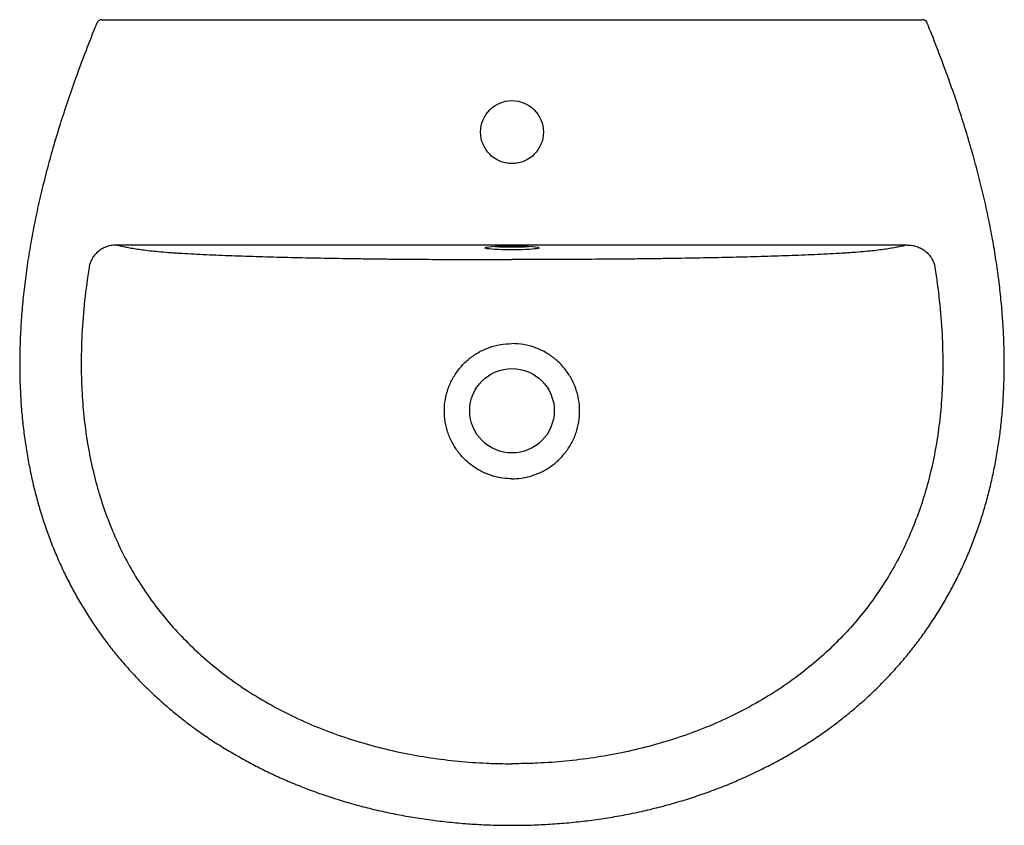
# Model space of a CAD drawing. Header units: millimetres. Extents: x 4509.184 to 4509.732, y 2718.042 to 2718.49.
import ezdxf

# ---------------------------------------------------------------- set-up
doc = ezdxf.new("R2010")
doc.units = ezdxf.units.MM
doc.layers.add('SANINDUSA', color=3, linetype='Continuous')

msp = doc.modelspace()

# ---------------------------------------------------------------- linework, layer by layer
at = {"layer": 'SANINDUSA'}
for p, q in [((4509.231722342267, 2718.49006869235), (4509.68609202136, 2718.49006869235)), ((4509.677694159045, 2718.364743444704), (4509.237961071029, 2718.364743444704))]:
    msp.add_line(p, q, dxfattribs=at)
at = {"layer": 'SANINDUSA', "flags": 128}
for points in [[(4509.443935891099, 2718.362720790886), (4509.443363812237, 2718.362838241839), (4509.442926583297, 2718.362995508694), (4509.442838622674, 2718.363155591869), (4509.443101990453, 2718.363314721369), (4509.443250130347, 2718.363362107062)], [(4509.472307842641, 2718.362842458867), (4509.472291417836, 2718.362838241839), (4509.471515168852, 2718.362687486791), (4509.470418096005, 2718.362546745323), (4509.469025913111, 2718.362419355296), (4509.467371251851, 2718.36230826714), (4509.46549289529, 2718.362216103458), (4509.463434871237, 2718.362145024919), (4509.461245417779, 2718.362096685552), (4509.458975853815, 2718.362072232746), (4509.456679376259, 2718.362072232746), (4509.454409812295, 2718.362096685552), (4509.452220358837, 2718.362145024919), (4509.450162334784, 2718.362216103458), (4509.448283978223, 2718.36230826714), (4509.446629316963, 2718.362419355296), (4509.445237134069, 2718.362546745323), (4509.444140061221, 2718.362687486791), (4509.443935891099, 2718.362720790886)], [(4509.47251625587, 2718.363327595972), (4509.472553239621, 2718.363314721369), (4509.4728166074, 2718.363155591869), (4509.472728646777, 2718.362995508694), (4509.472307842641, 2718.362842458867)]]:
    msp.add_lwpolyline(points, dxfattribs=at)
at = {"layer": 'SANINDUSA'}
for centre, radius in [((4509.457827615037, 2718.42756869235), 0.0175), ((4509.457827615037, 2718.272568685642), 0.02350000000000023)]:
    msp.add_circle(centre, radius, dxfattribs=at)
for centre, radius, start, end in [((4509.229563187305, 2718.48706872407), 0.002999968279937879, 89.99959114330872, 157.8461154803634), ((4509.68609202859, 2718.487068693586), 0.002999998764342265, 22.4582627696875, 90.0001380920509), ((4509.455250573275, 2718.277878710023), 0.08632161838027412, 88.28924017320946, 97.99114955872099), ((4509.457827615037, 2718.522564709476), 0.1589073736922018, 266.6234633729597, 273.3765366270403), ((4509.460719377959, 2718.285349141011), 0.07886574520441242, 81.3973095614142, 92.10133002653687)]:
    msp.add_arc(centre, radius, start, end, dxfattribs=at)
for points, knots in [([(4509.226803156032, 2718.488200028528), (4509.226442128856, 2718.487315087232), (4509.224144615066, 2718.481683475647), (4509.220166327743, 2718.471442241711), (4509.215058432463, 2718.457723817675), (4509.210479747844, 2718.444621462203), (4509.206254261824, 2718.431695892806), (4509.202393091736, 2718.418884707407), (4509.198826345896, 2718.405921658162), (4509.195652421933, 2718.3932061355), (4509.192856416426, 2718.380640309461), (4509.190464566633, 2718.368381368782), (4509.188457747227, 2718.356385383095), (4509.186818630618, 2718.344613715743), (4509.185545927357, 2718.333108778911), (4509.184637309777, 2718.321879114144), (4509.184079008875, 2718.310946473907), (4509.183859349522, 2718.300266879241), (4509.183969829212, 2718.289844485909), (4509.18440218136, 2718.279682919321), (4509.185148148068, 2718.269780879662), (4509.186198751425, 2718.260148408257), (4509.187555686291, 2718.250747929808), (4509.189208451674, 2718.241540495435), (4509.191158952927, 2718.232485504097), (4509.19340082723, 2718.223598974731), (4509.195924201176, 2718.214906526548), (4509.198718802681, 2718.206430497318), (4509.20177374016, 2718.198189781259), (4509.20507930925, 2718.190196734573), (4509.208641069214, 2718.182431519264), (4509.21246835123, 2718.174848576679), (4509.216575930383, 2718.167409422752), (4509.220966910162, 2718.160109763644), (4509.225631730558, 2718.152968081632), (4509.230558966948, 2718.146003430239), (4509.235736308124, 2718.139233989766), (4509.241150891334, 2718.132676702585), (4509.246788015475, 2718.126347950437), (4509.252639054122, 2718.120258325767), (4509.25871767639, 2718.114380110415), (4509.265042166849, 2718.108694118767), (4509.271631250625, 2718.10318677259), (4509.27847517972, 2718.09787005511), (4509.285571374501, 2718.092749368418), (4509.29291651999, 2718.087830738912), (4509.300506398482, 2718.083120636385), (4509.308335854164, 2718.078626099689), (4509.316398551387, 2718.074354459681), (4509.324686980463, 2718.070313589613), (4509.333192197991, 2718.066511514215), (4509.341903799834, 2718.062956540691), (4509.350809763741, 2718.059657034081), (4509.359896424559, 2718.056621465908), (4509.369148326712, 2718.053858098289), (4509.378548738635, 2718.051374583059), (4509.388093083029, 2718.049176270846), (4509.397796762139, 2718.047260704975), (4509.407670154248, 2718.045626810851), (4509.417707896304, 2718.044280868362), (4509.427878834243, 2718.043228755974), (4509.43815187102, 2718.042487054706), (4509.448146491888, 2718.042040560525), (4509.454713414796, 2718.041999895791), (4509.457827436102, 2718.041980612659)], [0, 0, 0, 0, 0.0046459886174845, 0.02956625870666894, 0.0534032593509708, 0.07580260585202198, 0.09702996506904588, 0.1195032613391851, 0.1408391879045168, 0.1623804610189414, 0.1832044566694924, 0.2034096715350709, 0.2230888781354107, 0.2423211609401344, 0.2611775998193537, 0.2793487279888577, 0.2970800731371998, 0.3143834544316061, 0.331266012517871, 0.3477387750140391, 0.3638158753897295, 0.3795284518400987, 0.3948315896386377, 0.4099769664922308, 0.4249931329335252, 0.4398493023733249, 0.4545195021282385, 0.4689830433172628, 0.4832243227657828, 0.4972328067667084, 0.5110196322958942, 0.5247433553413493, 0.538513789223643, 0.5523189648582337, 0.566143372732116, 0.579970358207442, 0.5937811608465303, 0.6075616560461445, 0.62129886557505, 0.6349705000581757, 0.6486041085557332, 0.6623950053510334, 0.6763035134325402, 0.6903402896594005, 0.7045144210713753, 0.7188334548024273, 0.7333032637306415, 0.7479280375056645, 0.7627099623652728, 0.7776492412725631, 0.7927438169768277, 0.8079893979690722, 0.8233792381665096, 0.8389040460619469, 0.8545520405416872, 0.8703088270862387, 0.8861601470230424, 0.9021547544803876, 0.9183819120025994, 0.9348006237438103, 0.9513784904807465, 0.9680792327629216, 0.9848632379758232, 1, 1, 1, 1]), ([(4509.229585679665, 2718.49006869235), (4509.229579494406, 2718.49006869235), (4509.229552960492, 2718.49006869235), (4509.229722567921, 2718.49006869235), (4509.230081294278, 2718.49006869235), (4509.230628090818, 2718.49006869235), (4509.231204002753, 2718.49006869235), (4509.231582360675, 2718.49006869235), (4509.231722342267, 2718.49006869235)], [0, 0, 0, 0, 0.05855563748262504, 0.2511956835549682, 0.4458106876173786, 0.6508953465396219, 0.8708412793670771, 1, 1, 1, 1]), ([(4509.45782763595, 2718.041998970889), (4509.458821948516, 2718.041989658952), (4509.463296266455, 2718.041947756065), (4509.471246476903, 2718.042193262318), (4509.481655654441, 2718.04274192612), (4509.492009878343, 2718.043629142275), (4509.502275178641, 2718.044820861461), (4509.512417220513, 2718.046319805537), (4509.522404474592, 2718.048116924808), (4509.532218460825, 2718.050206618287), (4509.541860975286, 2718.052588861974), (4509.551343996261, 2718.055260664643), (4509.560671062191, 2718.058219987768), (4509.569829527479, 2718.061460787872), (4509.578801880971, 2718.064974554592), (4509.587572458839, 2718.068752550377), (4509.596127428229, 2718.072785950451), (4509.604454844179, 2718.077065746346), (4509.612544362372, 2718.081583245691), (4509.620387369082, 2718.086329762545), (4509.627976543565, 2718.091297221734), (4509.635306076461, 2718.096477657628), (4509.642371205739, 2718.101863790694), (4509.649168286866, 2718.107448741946), (4509.655694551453, 2718.113226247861), (4509.66194768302, 2718.119190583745), (4509.66791414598, 2718.125323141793), (4509.673596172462, 2718.131625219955), (4509.679015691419, 2718.138106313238), (4509.684197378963, 2718.144791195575), (4509.689143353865, 2718.151683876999), (4509.6938408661, 2718.158769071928), (4509.698277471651, 2718.166029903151), (4509.702441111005, 2718.173448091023), (4509.706320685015, 2718.181004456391), (4509.709908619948, 2718.188684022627), (4509.713205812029, 2718.196492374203), (4509.716235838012, 2718.204465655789), (4509.719013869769, 2718.212640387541), (4509.721541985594, 2718.221035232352), (4509.723810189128, 2718.22963375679), (4509.725808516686, 2718.238416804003), (4509.727527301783, 2718.247362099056), (4509.728958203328, 2718.256444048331), (4509.730092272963, 2718.265644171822), (4509.730937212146, 2718.275013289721), (4509.731498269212, 2718.284591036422), (4509.731769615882, 2718.294417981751), (4509.73174384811, 2718.30447087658), (4509.731414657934, 2718.314746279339), (4509.730775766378, 2718.325238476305), (4509.729821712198, 2718.335939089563), (4509.728544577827, 2718.346847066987), (4509.726940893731, 2718.358003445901), (4509.724998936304, 2718.369402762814), (4509.722708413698, 2718.381043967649), (4509.72006833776, 2718.3929000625), (4509.717064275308, 2718.405005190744), (4509.71368209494, 2718.417404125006), (4509.709937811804, 2718.429974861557), (4509.705803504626, 2718.442759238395), (4509.701266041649, 2718.455860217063), (4509.696204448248, 2718.469566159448), (4509.692012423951, 2718.480418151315), (4509.689456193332, 2718.4866988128), (4509.688846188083, 2718.488197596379)], [0, 0, 0, 0, 0.004833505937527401, 0.02175034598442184, 0.03865096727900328, 0.05550114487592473, 0.07225751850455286, 0.08887946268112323, 0.1053297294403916, 0.1215780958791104, 0.1376472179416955, 0.1536036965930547, 0.1694621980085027, 0.1852058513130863, 0.2008203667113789, 0.2162942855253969, 0.2316189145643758, 0.2467882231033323, 0.2617988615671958, 0.2766499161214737, 0.2913428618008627, 0.3058813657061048, 0.320271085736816, 0.3345195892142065, 0.3486361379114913, 0.3626315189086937, 0.3765168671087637, 0.3902182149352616, 0.4038699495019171, 0.4175760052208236, 0.4313238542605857, 0.4451001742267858, 0.4588906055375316, 0.4726774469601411, 0.4864429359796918, 0.5001716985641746, 0.5138722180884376, 0.5276358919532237, 0.5416260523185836, 0.5558334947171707, 0.5702456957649, 0.5848455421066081, 0.5996113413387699, 0.6145166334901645, 0.629529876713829, 0.6446640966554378, 0.6602378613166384, 0.6761604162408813, 0.692444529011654, 0.7090988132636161, 0.7261286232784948, 0.7435356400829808, 0.7613149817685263, 0.7795090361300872, 0.7983191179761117, 0.8175201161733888, 0.8371769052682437, 0.8573583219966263, 0.8781435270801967, 0.8996459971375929, 0.9211128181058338, 0.9434533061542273, 0.9670374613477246, 0.992133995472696, 1, 1, 1, 1]), ([(4509.237961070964, 2718.364743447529), (4509.23705425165, 2718.364749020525), (4509.236145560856, 2718.364681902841), (4509.234367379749, 2718.364405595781), (4509.233495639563, 2718.364197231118), (4509.231787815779, 2718.363636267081), (4509.230945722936, 2718.363279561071), (4509.229355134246, 2718.362436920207), (4509.228601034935, 2718.361950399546), (4509.227534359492, 2718.361118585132), (4509.227188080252, 2718.360822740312), (4509.226526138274, 2718.360202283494), (4509.22621153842, 2718.359878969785), (4509.225316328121, 2718.358870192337), (4509.224783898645, 2718.358146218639), (4509.224086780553, 2718.356979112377), (4509.223871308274, 2718.356575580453), (4509.223484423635, 2718.355758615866), (4509.223311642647, 2718.355343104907), (4509.22285446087, 2718.354075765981), (4509.222630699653, 2718.353203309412), (4509.222491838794, 2718.352301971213)], [0, 0, 0, 0, 0.1249999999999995, 0.1249999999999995, 0.2499999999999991, 0.2499999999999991, 0.3749999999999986, 0.3749999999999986, 0.4999999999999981, 0.4999999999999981, 0.5624999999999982, 0.5624999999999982, 0.6249999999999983, 0.6249999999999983, 0.7500000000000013, 0.7500000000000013, 0.8125000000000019, 0.8125000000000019, 0.8750000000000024, 0.8750000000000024, 1, 1, 1, 1]), ([(4509.237961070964, 2718.364743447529), (4509.239567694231, 2718.364363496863), (4509.241228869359, 2718.363984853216), (4509.244004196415, 2718.363423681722), (4509.244976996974, 2718.363237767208), (4509.246536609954, 2718.362961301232), (4509.247073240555, 2718.362869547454), (4509.248185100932, 2718.362686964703), (4509.248761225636, 2718.362596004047), (4509.251738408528, 2718.362145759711), (4509.254430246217, 2718.361800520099), (4509.259073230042, 2718.361311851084), (4509.260721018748, 2718.361153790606), (4509.264229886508, 2718.360847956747), (4509.266090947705, 2718.360700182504), (4509.26904677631, 2718.36048644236), (4509.270060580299, 2718.360416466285), (4509.272136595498, 2718.360279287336), (4509.273190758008, 2718.360212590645), (4509.27639630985, 2718.360017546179), (4509.278590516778, 2718.359894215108), (4509.285313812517, 2718.359540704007), (4509.289981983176, 2718.359326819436), (4509.299596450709, 2718.358931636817), (4509.304543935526, 2718.358750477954), (4509.312137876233, 2718.358498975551), (4509.314698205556, 2718.358418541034), (4509.319872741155, 2718.358263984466), (4509.322489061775, 2718.35818980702), (4509.330400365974, 2718.35797654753), (4509.335723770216, 2718.357847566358), (4509.346455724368, 2718.357612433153), (4509.351864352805, 2718.357506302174), (4509.362758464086, 2718.357314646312), (4509.368244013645, 2718.357229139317), (4509.376526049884, 2718.357115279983), (4509.379295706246, 2718.357079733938), (4509.384852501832, 2718.357013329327), (4509.387641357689, 2718.356982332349), (4509.396021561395, 2718.356897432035), (4509.401617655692, 2718.356851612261), (4509.412826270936, 2718.356779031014), (4509.418438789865, 2718.356752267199), (4509.429676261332, 2718.356713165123), (4509.435301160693, 2718.356700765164), (4509.446559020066, 2718.356685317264), (4509.452191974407, 2718.356682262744), (4509.457827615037, 2718.356682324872)], [0, 0, 0, 0, 0.06250000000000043, 0.06250000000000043, 0.09375000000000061, 0.09375000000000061, 0.1093750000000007, 0.1093750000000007, 0.1250000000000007, 0.1250000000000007, 0.1875000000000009, 0.1875000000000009, 0.2187500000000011, 0.2187500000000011, 0.2500000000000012, 0.2500000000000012, 0.2656250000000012, 0.2656250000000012, 0.2812500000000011, 0.2812500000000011, 0.3125000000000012, 0.3125000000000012, 0.3750000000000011, 0.3750000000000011, 0.437500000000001, 0.437500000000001, 0.4687500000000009, 0.4687500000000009, 0.5000000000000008, 0.5000000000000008, 0.5625000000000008, 0.5625000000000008, 0.6250000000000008, 0.6250000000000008, 0.6875000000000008, 0.6875000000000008, 0.7187500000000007, 0.7187500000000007, 0.7500000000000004, 0.7500000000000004, 0.8125000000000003, 0.8125000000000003, 0.8750000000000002, 0.8750000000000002, 0.9375000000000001, 0.9375000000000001, 1, 1, 1, 1]), ([(4509.44361223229, 2718.363401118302), (4509.443610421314, 2718.36340026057), (4509.443589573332, 2718.363390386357), (4509.443635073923, 2718.363405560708), (4509.44367662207, 2718.363419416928)], [0, 0, 0, 0, 0.0868657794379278, 1, 1, 1, 1]), ([(4509.67769415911, 2718.364743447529), (4509.676087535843, 2718.364363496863), (4509.674426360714, 2718.363984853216), (4509.671651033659, 2718.363423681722), (4509.670678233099, 2718.363237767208), (4509.66911862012, 2718.362961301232), (4509.668581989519, 2718.362869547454), (4509.667470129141, 2718.362686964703), (4509.666894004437, 2718.362596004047), (4509.663916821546, 2718.362145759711), (4509.661224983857, 2718.361800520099), (4509.656582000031, 2718.361311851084), (4509.654934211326, 2718.361153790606), (4509.651425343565, 2718.360847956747), (4509.649564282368, 2718.360700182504), (4509.646608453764, 2718.36048644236), (4509.645594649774, 2718.360416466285), (4509.643518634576, 2718.360279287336), (4509.642464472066, 2718.360212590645), (4509.639258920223, 2718.360017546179), (4509.637064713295, 2718.359894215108), (4509.630341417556, 2718.359540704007), (4509.625673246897, 2718.359326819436), (4509.616058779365, 2718.358931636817), (4509.611111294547, 2718.358750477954), (4509.603517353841, 2718.358498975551), (4509.600957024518, 2718.358418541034), (4509.595782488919, 2718.358263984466), (4509.593166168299, 2718.35818980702), (4509.5852548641, 2718.35797654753), (4509.579931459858, 2718.357847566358), (4509.569199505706, 2718.357612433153), (4509.563790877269, 2718.357506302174), (4509.552896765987, 2718.357314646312), (4509.547411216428, 2718.357229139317), (4509.53912918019, 2718.357115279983), (4509.536359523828, 2718.357079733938), (4509.530802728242, 2718.357013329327), (4509.528013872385, 2718.356982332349), (4509.519633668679, 2718.356897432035), (4509.514037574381, 2718.356851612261), (4509.502828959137, 2718.356779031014), (4509.49721644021, 2718.356752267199), (4509.485978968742, 2718.356713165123), (4509.480354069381, 2718.356700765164), (4509.469096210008, 2718.356685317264), (4509.463463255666, 2718.356682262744), (4509.457827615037, 2718.356682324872)], [0, 0, 0, 0, 0.06250000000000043, 0.06250000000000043, 0.09375000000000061, 0.09375000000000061, 0.1093750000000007, 0.1093750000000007, 0.1250000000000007, 0.1250000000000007, 0.1875000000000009, 0.1875000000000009, 0.2187500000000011, 0.2187500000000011, 0.2500000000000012, 0.2500000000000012, 0.2656250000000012, 0.2656250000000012, 0.2812500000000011, 0.2812500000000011, 0.3125000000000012, 0.3125000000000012, 0.3750000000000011, 0.3750000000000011, 0.437500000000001, 0.437500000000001, 0.4687500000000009, 0.4687500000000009, 0.5000000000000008, 0.5000000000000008, 0.5625000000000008, 0.5625000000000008, 0.6250000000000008, 0.6250000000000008, 0.6875000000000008, 0.6875000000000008, 0.7187500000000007, 0.7187500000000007, 0.7500000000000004, 0.7500000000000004, 0.8125000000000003, 0.8125000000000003, 0.8750000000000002, 0.8750000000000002, 0.9375000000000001, 0.9375000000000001, 1, 1, 1, 1]), ([(4509.67769415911, 2718.364743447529), (4509.678600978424, 2718.364749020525), (4509.679509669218, 2718.364681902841), (4509.681287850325, 2718.364405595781), (4509.682159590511, 2718.364197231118), (4509.683867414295, 2718.363636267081), (4509.684709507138, 2718.363279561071), (4509.686300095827, 2718.362436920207), (4509.687054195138, 2718.361950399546), (4509.688120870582, 2718.361118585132), (4509.688467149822, 2718.360822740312), (4509.689129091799, 2718.360202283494), (4509.689443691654, 2718.359878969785), (4509.690338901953, 2718.358870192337), (4509.690871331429, 2718.358146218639), (4509.691568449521, 2718.356979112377), (4509.691783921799, 2718.356575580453), (4509.692170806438, 2718.355758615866), (4509.692343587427, 2718.355343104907), (4509.692800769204, 2718.354075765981), (4509.693024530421, 2718.353203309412), (4509.69316339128, 2718.352301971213)], [0, 0, 0, 0, 0.1249999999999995, 0.1249999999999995, 0.2499999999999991, 0.2499999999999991, 0.3749999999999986, 0.3749999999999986, 0.4999999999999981, 0.4999999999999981, 0.5624999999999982, 0.5624999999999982, 0.6249999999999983, 0.6249999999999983, 0.7500000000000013, 0.7500000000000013, 0.8125000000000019, 0.8125000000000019, 0.8750000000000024, 0.8750000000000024, 1, 1, 1, 1]), ([(4509.222491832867, 2718.352301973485), (4509.221611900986, 2718.346153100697), (4509.2198515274, 2718.33385179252), (4509.218396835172, 2718.315263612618), (4509.217968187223, 2718.298017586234), (4509.218469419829, 2718.282162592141), (4509.219675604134, 2718.267732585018), (4509.221684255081, 2718.253393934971), (4509.224470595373, 2718.239556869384), (4509.228034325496, 2718.226260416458), (4509.23231768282, 2718.213533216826), (4509.237410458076, 2718.201094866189), (4509.243309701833, 2718.189037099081), (4509.250024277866, 2718.177426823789), (4509.257577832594, 2718.166332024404), (4509.265914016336, 2718.155775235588), (4509.274966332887, 2718.145802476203), (4509.284659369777, 2718.136471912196), (4509.295706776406, 2718.12718639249), (4509.308224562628, 2718.118159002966), (4509.322248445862, 2718.109568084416), (4509.336851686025, 2718.101998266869), (4509.351684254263, 2718.095552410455), (4509.36665121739, 2718.090162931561), (4509.381680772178, 2718.085736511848), (4509.396963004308, 2718.082163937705), (4509.412422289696, 2718.07942990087), (4509.427983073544, 2718.077516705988), (4509.441859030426, 2718.076539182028), (4509.451809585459, 2718.076245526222), (4509.456552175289, 2718.076227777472), (4509.457827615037, 2718.076223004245)], [0, 0, 0, 0, 0.04415551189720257, 0.088336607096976, 0.1324776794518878, 0.1667502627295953, 0.2010745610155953, 0.235385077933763, 0.2696388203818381, 0.3013658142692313, 0.3331984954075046, 0.3650540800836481, 0.3968621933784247, 0.4285685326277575, 0.4603331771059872, 0.492210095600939, 0.524132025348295, 0.556022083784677, 0.5877978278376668, 0.6266653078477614, 0.6656378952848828, 0.704628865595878, 0.7435214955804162, 0.7805400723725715, 0.8176651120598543, 0.8548590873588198, 0.8920701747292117, 0.929234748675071, 0.9662797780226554, 0.9909315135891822, 1, 1, 1, 1]), ([(4509.693163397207, 2718.352301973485), (4509.694043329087, 2718.346153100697), (4509.695803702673, 2718.33385179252), (4509.697258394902, 2718.315263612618), (4509.697687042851, 2718.298017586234), (4509.697185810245, 2718.282162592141), (4509.69597962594, 2718.267732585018), (4509.693970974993, 2718.253393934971), (4509.691184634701, 2718.239556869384), (4509.687620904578, 2718.226260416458), (4509.683337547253, 2718.213533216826), (4509.678244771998, 2718.201094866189), (4509.672345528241, 2718.189037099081), (4509.665630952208, 2718.177426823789), (4509.65807739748, 2718.166332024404), (4509.649741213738, 2718.155775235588), (4509.640688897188, 2718.145802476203), (4509.630995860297, 2718.136471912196), (4509.619948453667, 2718.12718639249), (4509.607430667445, 2718.118159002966), (4509.593406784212, 2718.109568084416), (4509.578803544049, 2718.101998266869), (4509.563970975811, 2718.095552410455), (4509.549004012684, 2718.090162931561), (4509.533974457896, 2718.085736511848), (4509.518692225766, 2718.082163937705), (4509.503232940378, 2718.07942990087), (4509.48767215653, 2718.077516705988), (4509.473796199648, 2718.076539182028), (4509.463845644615, 2718.076245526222), (4509.459103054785, 2718.076227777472), (4509.457827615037, 2718.076223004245)], [0, 0, 0, 0, 0.04415551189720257, 0.088336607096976, 0.1324776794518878, 0.1667502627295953, 0.2010745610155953, 0.235385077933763, 0.2696388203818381, 0.3013658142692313, 0.3331984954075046, 0.3650540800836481, 0.3968621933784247, 0.4285685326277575, 0.4603331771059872, 0.492210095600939, 0.524132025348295, 0.556022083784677, 0.5877978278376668, 0.6266653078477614, 0.6656378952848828, 0.704628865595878, 0.7435214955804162, 0.7805400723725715, 0.8176651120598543, 0.8548590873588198, 0.8920701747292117, 0.929234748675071, 0.9662797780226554, 0.9909315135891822, 1, 1, 1, 1]), ([(4509.457827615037, 2718.23469542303), (4509.456140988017, 2718.234763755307), (4509.452767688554, 2718.2349004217), (4509.447409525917, 2718.236050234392), (4509.441900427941, 2718.238098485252), (4509.436425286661, 2718.241244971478), (4509.431532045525, 2718.245283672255), (4509.427323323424, 2718.250107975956), (4509.42398398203, 2718.255600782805), (4509.421596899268, 2718.261580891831), (4509.420284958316, 2718.267869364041), (4509.420045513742, 2718.274214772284), (4509.420883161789, 2718.280476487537), (4509.422753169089, 2718.286476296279), (4509.42560001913, 2718.292112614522), (4509.429364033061, 2718.297186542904), (4509.433923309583, 2718.301602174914), (4509.439190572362, 2718.30519963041), (4509.445041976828, 2718.30788798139), (4509.451318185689, 2718.309611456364), (4509.455657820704, 2718.309834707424), (4509.457827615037, 2718.309946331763)], [0, 0, 0, 0, 0.04284468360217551, 0.08569052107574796, 0.1386762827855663, 0.1916663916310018, 0.245449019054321, 0.2992321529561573, 0.3536581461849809, 0.408080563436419, 0.4621214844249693, 0.5161600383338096, 0.5687265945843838, 0.6219507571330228, 0.6751770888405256, 0.7284903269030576, 0.7818046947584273, 0.8358042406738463, 0.8898026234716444, 0.9449019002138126, 0.9999999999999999, 0.9999999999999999, 0.9999999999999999, 0.9999999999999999]), ([(4509.457827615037, 2718.23469542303), (4509.459514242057, 2718.234763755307), (4509.46288754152, 2718.2349004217), (4509.468245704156, 2718.236050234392), (4509.473754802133, 2718.238098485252), (4509.479229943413, 2718.241244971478), (4509.484123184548, 2718.245283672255), (4509.488331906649, 2718.250107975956), (4509.491671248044, 2718.255600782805), (4509.494058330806, 2718.261580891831), (4509.495370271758, 2718.267869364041), (4509.495609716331, 2718.274214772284), (4509.494772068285, 2718.280476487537), (4509.492902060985, 2718.286476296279), (4509.490055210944, 2718.292112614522), (4509.486291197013, 2718.297186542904), (4509.481731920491, 2718.301602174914), (4509.476464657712, 2718.30519963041), (4509.470613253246, 2718.30788798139), (4509.464337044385, 2718.309611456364), (4509.45999740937, 2718.309834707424), (4509.457827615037, 2718.309946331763)], [0, 0, 0, 0, 0.04284468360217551, 0.08569052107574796, 0.1386762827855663, 0.1916663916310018, 0.245449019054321, 0.2992321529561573, 0.3536581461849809, 0.408080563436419, 0.4621214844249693, 0.5161600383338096, 0.5687265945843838, 0.6219507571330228, 0.6751770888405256, 0.7284903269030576, 0.7818046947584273, 0.8358042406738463, 0.8898026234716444, 0.9449019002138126, 0.9999999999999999, 0.9999999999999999, 0.9999999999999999, 0.9999999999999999])]:
    msp.add_open_spline(points, degree=3, knots=knots, dxfattribs=at)
msp.add_open_spline([(4509.472013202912, 2718.363409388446), (4509.472038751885, 2718.36340161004)], degree=1, dxfattribs=at)

doc.saveas('drawing.dxf')
